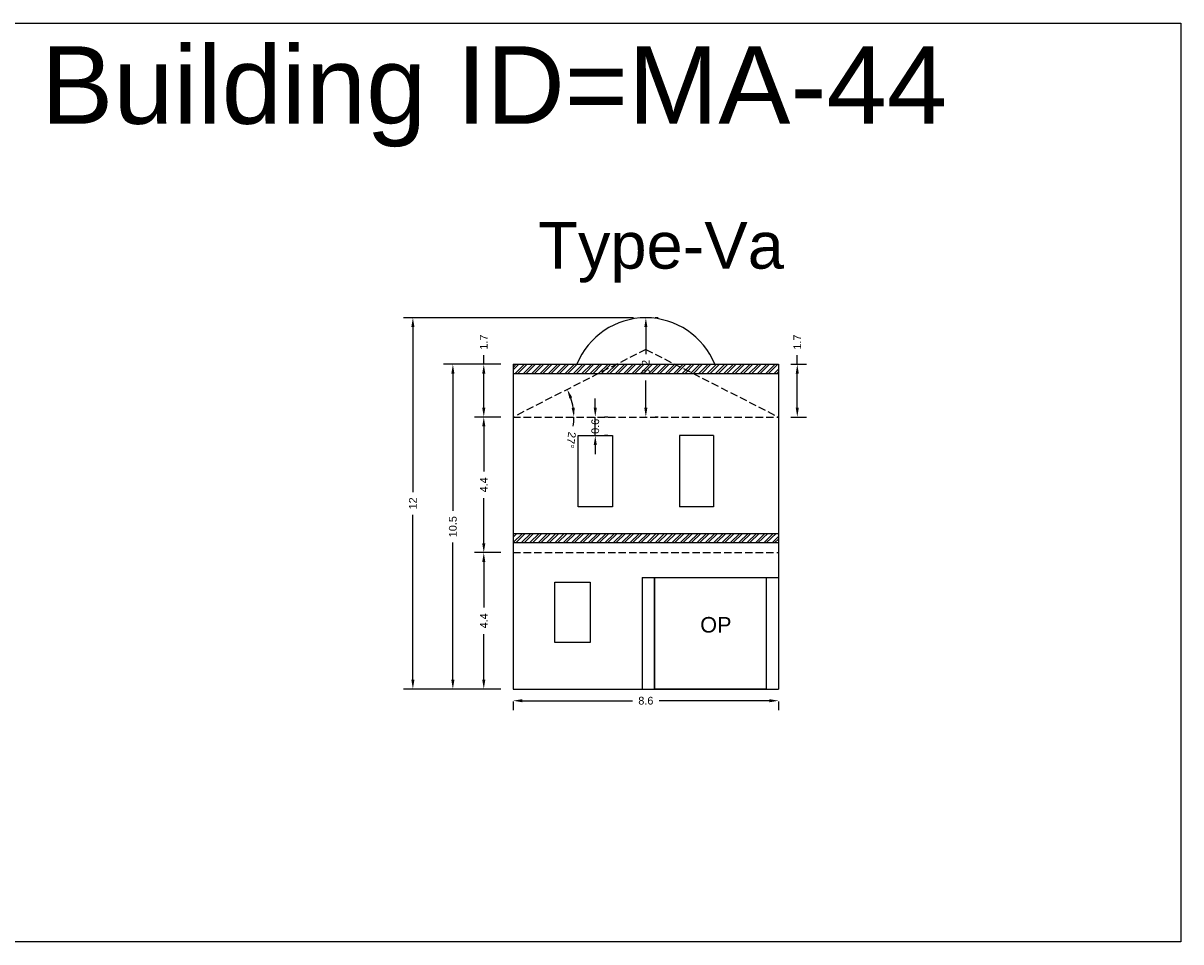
# Model space of a CAD drawing. Header units: metres. Extents: x 3416649 to 3417100, y -6712966 to -6712690.
# Tile 16 of 72: x 3416780 to 3416817, y -6712848 to -6712818. Entities that reach past the tile are written whole.
import ezdxf

# ---------------------------------------------------------------- set-up
doc = ezdxf.new("R2010")
doc.units = ezdxf.units.M
doc.linetypes.add('ACAD_ISO02W100', pattern=[15, 12, -3])
doc.layers.add('Dotted', color=7, linetype='ACAD_ISO02W100', plot=False)
doc.styles.get("Standard").update_dxf_attribs({"font": 'arial.ttf'})
doc.dimstyles.new('ISO-25', dxfattribs={"dimtxt": 0.25, "dimasz": 0.3, "dimexe": 0.3, "dimexo": 0.4, "dimgap": 0.2, "dimtad": 0, "dimdec": 1, "dimdsep": 46, "dimtxsty": 'Standard', "dimcen": 2.5, "dimadec": 0, "dimazin": 0, "dimtfac": 1, "dimtdec": 1, "dimtmove": 0, "dimatfit": 3, "dimfxl": 1, "dimarcsym": 0})
pattern_1 = [(45, (-5.88622, 0), (-0.134703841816, 0.134703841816), []), (45, (-5.79642, 0), (-0.134703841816, 0.134703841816), [])]

# ---------------------------------------------------------------- blocks, each defined once
blk = doc.blocks.new('*D356')
at = {"color": 0, "lineweight": -2, "transparency": 16777216}
for p, q in [((3416794.9, -6712835.089), (3416794.055, -6712835.089)), ((3416794.355, -6712835.389), (3416794.355, -6712836.857)), ((3416794.355, -6712839.189), (3416794.355, -6712837.721)), ((3416794.9, -6712839.489), (3416794.055, -6712839.489))]:
    blk.add_line(p, q, dxfattribs=at)
at = {"color": 0, "transparency": 16777216}
for points in [[(3416794.305, -6712835.389), (3416794.405, -6712835.389), (3416794.355, -6712835.089)], [(3416794.305, -6712839.189), (3416794.405, -6712839.189), (3416794.355, -6712839.489)]]:
    blk.add_solid(points, dxfattribs=at)
at = {"layer": 'Defpoints', "color": 0, "transparency": 16777216}
for p in [(3416794.355, -6712835.089), (3416795.3, -6712835.089), (3416795.3, -6712839.489)]:
    blk.add_point(p, dxfattribs=at)
at = {"color": 0, "transparency": 16777216, "insert": (3416794.355, -6712837.289), "char_height": 0.25, "attachment_point": 5, "rotation": 90}
blk.add_mtext('4.4', dxfattribs=at)
blk = doc.blocks.new('*D357')
at = {"color": 0, "lineweight": -2, "transparency": 16777216}
for start, end in [(8.778, 18.2241), (351.222, 0)]:
    blk.add_arc((3416795.3, -6712830.719), 1.96, start, end, dxfattribs=at)
at = {"color": 0, "transparency": 16777216}
for points in [[(3416797.116, -6712830.125), (3416797.208, -6712830.087), (3416797.047, -6712829.829)], [(3416797.287, -6712830.416), (3416797.188, -6712830.424), (3416797.261, -6712830.719)]]:
    blk.add_solid(points, dxfattribs=at)
at = {"layer": 'Defpoints', "color": 0, "transparency": 16777216}
for p in [(3416799.58, -6712828.538), (3416797.165, -6712830.113), (3416795.3, -6712830.719), (3416795.3, -6712830.719), (3416803.86, -6712830.719)]:
    blk.add_point(p, dxfattribs=at)
at = {"color": 0, "transparency": 16777216, "insert": (3416797.169, -6712831.46), "char_height": 0.25, "attachment_point": 5, "rotation": 261.222}
blk.add_mtext('27°', dxfattribs=at)
blk = doc.blocks.new('*D358')
at = {"color": 0, "lineweight": -2, "transparency": 16777216}
for p, q in [((3416794.9, -6712830.719), (3416794.055, -6712830.719)), ((3416794.355, -6712831.019), (3416794.355, -6712832.472)), ((3416794.355, -6712834.789), (3416794.355, -6712833.336)), ((3416794.9, -6712835.089), (3416794.055, -6712835.089))]:
    blk.add_line(p, q, dxfattribs=at)
at = {"color": 0, "transparency": 16777216}
for points in [[(3416794.305, -6712831.019), (3416794.405, -6712831.019), (3416794.355, -6712830.719)], [(3416794.305, -6712834.789), (3416794.405, -6712834.789), (3416794.355, -6712835.089)]]:
    blk.add_solid(points, dxfattribs=at)
at = {"layer": 'Defpoints', "color": 0, "transparency": 16777216}
for p in [(3416794.355, -6712830.719), (3416795.3, -6712830.719), (3416795.3, -6712835.089)]:
    blk.add_point(p, dxfattribs=at)
at = {"color": 0, "transparency": 16777216, "insert": (3416794.355, -6712832.904), "char_height": 0.25, "attachment_point": 5, "rotation": 90}
blk.add_mtext('4.4', dxfattribs=at)
blk = doc.blocks.new('*D359')
at = {"color": 0, "lineweight": -2, "transparency": 16777216}
for p, q in [((3416794.9, -6712829.019), (3416794.055, -6712829.019)), ((3416794.355, -6712829.019), (3416794.355, -6712828.719)), ((3416794.355, -6712830.419), (3416794.355, -6712829.319)), ((3416794.9, -6712830.719), (3416794.055, -6712830.719))]:
    blk.add_line(p, q, dxfattribs=at)
at = {"color": 0, "transparency": 16777216}
for points in [[(3416794.305, -6712829.319), (3416794.405, -6712829.319), (3416794.355, -6712829.019)], [(3416794.305, -6712830.419), (3416794.405, -6712830.419), (3416794.355, -6712830.719)]]:
    blk.add_solid(points, dxfattribs=at)
at = {"layer": 'Defpoints', "color": 0, "transparency": 16777216}
for p in [(3416794.355, -6712829.019), (3416795.3, -6712829.019), (3416795.3, -6712830.719)]:
    blk.add_point(p, dxfattribs=at)
at = {"color": 0, "transparency": 16777216, "insert": (3416794.355, -6712828.303), "char_height": 0.25, "attachment_point": 5, "rotation": 90}
blk.add_mtext('1.7', dxfattribs=at)
blk = doc.blocks.new('*D360')
at = {"color": 0, "lineweight": -2, "transparency": 16777216}
for p, q in [((3416799.98, -6712827.519), (3416799.88, -6712827.519)), ((3416799.58, -6712827.819), (3416799.58, -6712828.693)), ((3416799.58, -6712830.419), (3416799.58, -6712829.545)), ((3416799.98, -6712830.719), (3416799.88, -6712830.719))]:
    blk.add_line(p, q, dxfattribs=at)
at = {"color": 0, "transparency": 16777216}
for points in [[(3416799.53, -6712827.819), (3416799.63, -6712827.819), (3416799.58, -6712827.519)], [(3416799.53, -6712830.419), (3416799.63, -6712830.419), (3416799.58, -6712830.719)]]:
    blk.add_solid(points, dxfattribs=at)
at = {"layer": 'Defpoints', "color": 0, "transparency": 16777216}
for p in [(3416799.58, -6712827.519), (3416799.58, -6712830.719), (3416799.58, -6712830.719)]:
    blk.add_point(p, dxfattribs=at)
at = {"color": 0, "transparency": 16777216, "insert": (3416799.58, -6712829.119), "char_height": 0.25, "attachment_point": 5, "rotation": 90}
blk.add_mtext('3.2', dxfattribs=at)
blk = doc.blocks.new('*D361')
at = {"color": 0, "lineweight": -2, "transparency": 16777216}
for p, q in [((3416794.9, -6712829.019), (3416793.058, -6712829.019)), ((3416793.358, -6712829.319), (3416793.358, -6712833.74)), ((3416793.358, -6712839.189), (3416793.358, -6712834.768)), ((3416794.9, -6712839.489), (3416793.058, -6712839.489))]:
    blk.add_line(p, q, dxfattribs=at)
at = {"color": 0, "transparency": 16777216}
for points in [[(3416793.308, -6712829.319), (3416793.408, -6712829.319), (3416793.358, -6712829.019)], [(3416793.308, -6712839.189), (3416793.408, -6712839.189), (3416793.358, -6712839.489)]]:
    blk.add_solid(points, dxfattribs=at)
at = {"layer": 'Defpoints', "color": 0, "transparency": 16777216}
for p in [(3416793.358, -6712829.019), (3416795.3, -6712829.019), (3416795.3, -6712839.489)]:
    blk.add_point(p, dxfattribs=at)
at = {"color": 0, "transparency": 16777216, "insert": (3416793.358, -6712834.254), "char_height": 0.25, "attachment_point": 5, "rotation": 90}
blk.add_mtext('10.5', dxfattribs=at)
blk = doc.blocks.new('*D362')
at = {"color": 0, "lineweight": -2, "transparency": 16777216}
for p, q in [((3416799.18, -6712827.519), (3416791.769, -6712827.519)), ((3416792.069, -6712827.819), (3416792.069, -6712833.138)), ((3416792.069, -6712839.189), (3416792.069, -6712833.87)), ((3416794.9, -6712839.489), (3416791.769, -6712839.489))]:
    blk.add_line(p, q, dxfattribs=at)
at = {"color": 0, "transparency": 16777216}
for points in [[(3416792.019, -6712827.819), (3416792.119, -6712827.819), (3416792.069, -6712827.519)], [(3416792.019, -6712839.189), (3416792.119, -6712839.189), (3416792.069, -6712839.489)]]:
    blk.add_solid(points, dxfattribs=at)
at = {"layer": 'Defpoints', "color": 0, "transparency": 16777216}
for p in [(3416792.069, -6712827.519), (3416799.58, -6712827.519), (3416795.3, -6712839.489)]:
    blk.add_point(p, dxfattribs=at)
at = {"color": 0, "transparency": 16777216, "insert": (3416792.069, -6712833.504), "char_height": 0.25, "attachment_point": 5, "rotation": 90}
blk.add_mtext('12', dxfattribs=at)
blk = doc.blocks.new('*D363')
at = {"color": 0, "lineweight": -2, "transparency": 16777216}
for p, q in [((3416795.3, -6712839.889), (3416795.3, -6712840.165)), ((3416795.6, -6712839.865), (3416799.153, -6712839.865)), ((3416803.56, -6712839.865), (3416800.008, -6712839.865)), ((3416803.86, -6712839.889), (3416803.86, -6712840.165))]:
    blk.add_line(p, q, dxfattribs=at)
at = {"color": 0, "transparency": 16777216}
for points in [[(3416795.6, -6712839.815), (3416795.6, -6712839.915), (3416795.3, -6712839.865)], [(3416803.56, -6712839.815), (3416803.56, -6712839.915), (3416803.86, -6712839.865)]]:
    blk.add_solid(points, dxfattribs=at)
at = {"layer": 'Defpoints', "color": 0, "transparency": 16777216}
for p in [(3416795.3, -6712839.489), (3416803.86, -6712839.489), (3416803.86, -6712839.865)]:
    blk.add_point(p, dxfattribs=at)
at = {"color": 0, "transparency": 16777216, "insert": (3416799.58, -6712839.865), "char_height": 0.25, "attachment_point": 5}
blk.add_mtext('8.6', dxfattribs=at)
blk = doc.blocks.new('*D364')
at = {"color": 0, "lineweight": -2, "transparency": 16777216}
for p, q in [((3416797.95, -6712830.419), (3416797.95, -6712830.119)), ((3416797.95, -6712831.319), (3416797.95, -6712830.719)), ((3416798.35, -6712830.719), (3416798.25, -6712830.719)), ((3416797.95, -6712831.619), (3416797.95, -6712831.919)), ((3416798.35, -6712831.319), (3416798.25, -6712831.319))]:
    blk.add_line(p, q, dxfattribs=at)
at = {"color": 0, "transparency": 16777216}
for points in [[(3416797.9, -6712830.419), (3416798, -6712830.419), (3416797.95, -6712830.719)], [(3416797.9, -6712831.619), (3416798, -6712831.619), (3416797.95, -6712831.319)]]:
    blk.add_solid(points, dxfattribs=at)
at = {"layer": 'Defpoints', "color": 0, "transparency": 16777216}
for p in [(3416797.95, -6712830.719), (3416797.95, -6712830.719), (3416797.95, -6712831.319)]:
    blk.add_point(p, dxfattribs=at)
at = {"color": 0, "transparency": 16777216, "insert": (3416797.95, -6712831.019), "char_height": 0.25, "attachment_point": 5, "rotation": 90}
blk.add_mtext('0.6', dxfattribs=at)
blk = doc.blocks.new('*D365')
at = {"color": 0, "lineweight": -2, "transparency": 16777216}
for p, q in [((3416804.26, -6712829.019), (3416804.762, -6712829.019)), ((3416804.462, -6712829.019), (3416804.462, -6712828.719)), ((3416804.462, -6712830.419), (3416804.462, -6712829.319)), ((3416804.26, -6712830.719), (3416804.762, -6712830.719))]:
    blk.add_line(p, q, dxfattribs=at)
at = {"color": 0, "transparency": 16777216}
for points in [[(3416804.412, -6712829.319), (3416804.512, -6712829.319), (3416804.462, -6712829.019)], [(3416804.412, -6712830.419), (3416804.512, -6712830.419), (3416804.462, -6712830.719)]]:
    blk.add_solid(points, dxfattribs=at)
at = {"layer": 'Defpoints', "color": 0, "transparency": 16777216}
for p in [(3416803.86, -6712829.019), (3416804.462, -6712829.019), (3416803.86, -6712830.719)]:
    blk.add_point(p, dxfattribs=at)
at = {"color": 0, "transparency": 16777216, "insert": (3416804.462, -6712828.303), "char_height": 0.25, "attachment_point": 5, "rotation": 90}
blk.add_mtext('1.7', dxfattribs=at)

msp = doc.modelspace()

# ---------------------------------------------------------------- hatches: boundary and pattern name
h = msp.add_hatch()
h.set_pattern_fill('ANSI32', color=256, scale=0.02)
h.set_pattern_definition(pattern_1)
h.paths.add_polyline_path([(3416803.86, -6712829.019), (3416795.3, -6712829.019), (3416795.3, -6712829.319), (3416803.86, -6712829.319)])
h = msp.add_hatch()
h.set_pattern_fill('ANSI32', color=256, scale=0.02)
h.set_pattern_definition(pattern_1)
h.paths.add_polyline_path([(3416803.86, -6712834.769), (3416803.86, -6712834.469), (3416795.3, -6712834.469), (3416795.3, -6712834.769)])

# ---------------------------------------------------------------- linework, layer by layer
for points in [[(3416776.516, -6712818.02), (3416816.83, -6712818.02), (3416816.83, -6712847.639), (3416776.516, -6712847.639)], [(3416798.5, -6712831.319), (3416798.5, -6712833.619), (3416797.4, -6712833.619), (3416797.4, -6712831.319)], [(3416797.78, -6712837.989), (3416796.65, -6712837.989), (3416796.65, -6712836.039), (3416797.78, -6712836.039)], [(3416799.86, -6712835.889), (3416803.46, -6712835.889), (3416803.46, -6712839.489), (3416799.86, -6712839.489)]]:
    msp.add_lwpolyline(points, close=True)
for points in [[(3416795.3, -6712829.019), (3416803.86, -6712829.019)], [(3416795.3, -6712829.019), (3416795.3, -6712839.489)], [(3416803.86, -6712829.019), (3416803.86, -6712839.489)], [(3416795.3, -6712829.319), (3416803.86, -6712829.319)], [(3416801.76, -6712831.319), (3416800.66, -6712831.319)], [(3416800.66, -6712831.319), (3416800.66, -6712833.619)], [(3416801.76, -6712831.319), (3416801.76, -6712833.619)], [(3416801.76, -6712833.619), (3416800.66, -6712833.619)], [(3416795.3, -6712834.469), (3416803.86, -6712834.469)], [(3416795.3, -6712834.769), (3416803.86, -6712834.769)], [(3416799.46, -6712835.889), (3416803.86, -6712835.889)], [(3416799.46, -6712835.889), (3416799.46, -6712839.489)], [(3416799.86, -6712835.889), (3416799.86, -6712839.489)], [(3416803.46, -6712835.889), (3416803.46, -6712839.489)], [(3416795.3, -6712839.489), (3416803.86, -6712839.489)]]:
    msp.add_lwpolyline(points)
msp.add_arc((3416799.58, -6712829.912), 2.393, 21.9081, 158.0919)
at = {"layer": 'Dotted', "ltscale": 0.02}
for points in [[(3416799.58, -6712828.538), (3416795.3, -6712830.719)], [(3416799.58, -6712828.538), (3416803.86, -6712830.719)], [(3416795.3, -6712830.719), (3416803.86, -6712830.719)], [(3416795.3, -6712835.089), (3416803.86, -6712835.089)]]:
    msp.add_lwpolyline(points, dxfattribs=at)

# ---------------------------------------------------------------- texts
at = {"attachment_point": 1}
for s, width, heights, insert, char_height in [('Building ID=MA-44', 67.86454, [0.517], (3416780.079, -6712818.765), 2.5), ('Type-Va ', 9.99112, [0.517], (3416796.111, -6712824.435), 1.5), ('OP', 1.17554, [0], (3416801.333, -6712837.166), 0.5)]:
    msp.add_mtext_dynamic_manual_height_columns(s, width=width, gutter_width=12.5, heights=heights, dxfattribs=dict(at, insert=insert, char_height=char_height))

# ---------------------------------------------------------------- dimensions: what is measured, and where the dimension line sits
for base, p1, p2, picture, middle in [((3416792.069, -6712827.519), (3416795.3, -6712839.489), (3416799.58, -6712827.519), '*D362', (3416792.069, -6712833.504)), ((3416799.58, -6712830.719), (3416799.58, -6712827.519), (3416799.58, -6712830.719), '*D360', (3416799.58, -6712829.119)), ((3416794.355, -6712829.019), (3416795.3, -6712830.719), (3416795.3, -6712829.019), '*D359', (3416794.355, -6712828.303)), ((3416804.462, -6712829.019), (3416803.86, -6712830.719), (3416803.86, -6712829.019), '*D365', (3416804.462, -6712828.303)), ((3416793.358, -6712829.019), (3416795.3, -6712839.489), (3416795.3, -6712829.019), '*D361', (3416793.358, -6712834.254)), ((3416794.355, -6712830.719), (3416795.3, -6712835.089), (3416795.3, -6712830.719), '*D358', (3416794.355, -6712832.904)), ((3416794.355, -6712835.089), (3416795.3, -6712839.489), (3416795.3, -6712835.089), '*D356', (3416794.355, -6712837.289))]:
    dim = msp.add_linear_dim(base=base, p1=p1, p2=p2, angle=90, dimstyle='ISO-25')
    dim.commit()
    dim.dimension.update_dxf_attribs({"geometry": picture, "text_midpoint": middle})
dim = msp.add_angular_dim_2l(base=(3416797.165, -6712830.113), line1=((3416795.3, -6712830.719), (3416803.86, -6712830.719)), line2=((3416799.58, -6712828.538), (3416795.3, -6712830.719)), dimstyle='ISO-25')
dim.commit()
dim.dimension.update_dxf_attribs({"geometry": '*D357', "text_midpoint": (3416797.169, -6712831.46)})
dim = msp.add_linear_dim(base=(3416797.95, -6712830.719), p1=(3416797.95, -6712831.319), p2=(3416797.95, -6712830.719), angle=90, dimstyle='ISO-25')
dim.commit()
dim.dimension.update_dxf_attribs({"geometry": '*D364', "text_midpoint": (3416797.95, -6712831.019), "dimtype": 160})
dim = msp.add_linear_dim(base=(3416803.86, -6712839.865), p1=(3416795.3, -6712839.489), p2=(3416803.86, -6712839.489), dimstyle='ISO-25')
dim.commit()
dim.dimension.update_dxf_attribs({"geometry": '*D363', "text_midpoint": (3416799.58, -6712839.865)})

doc.saveas('drawing.dxf')
